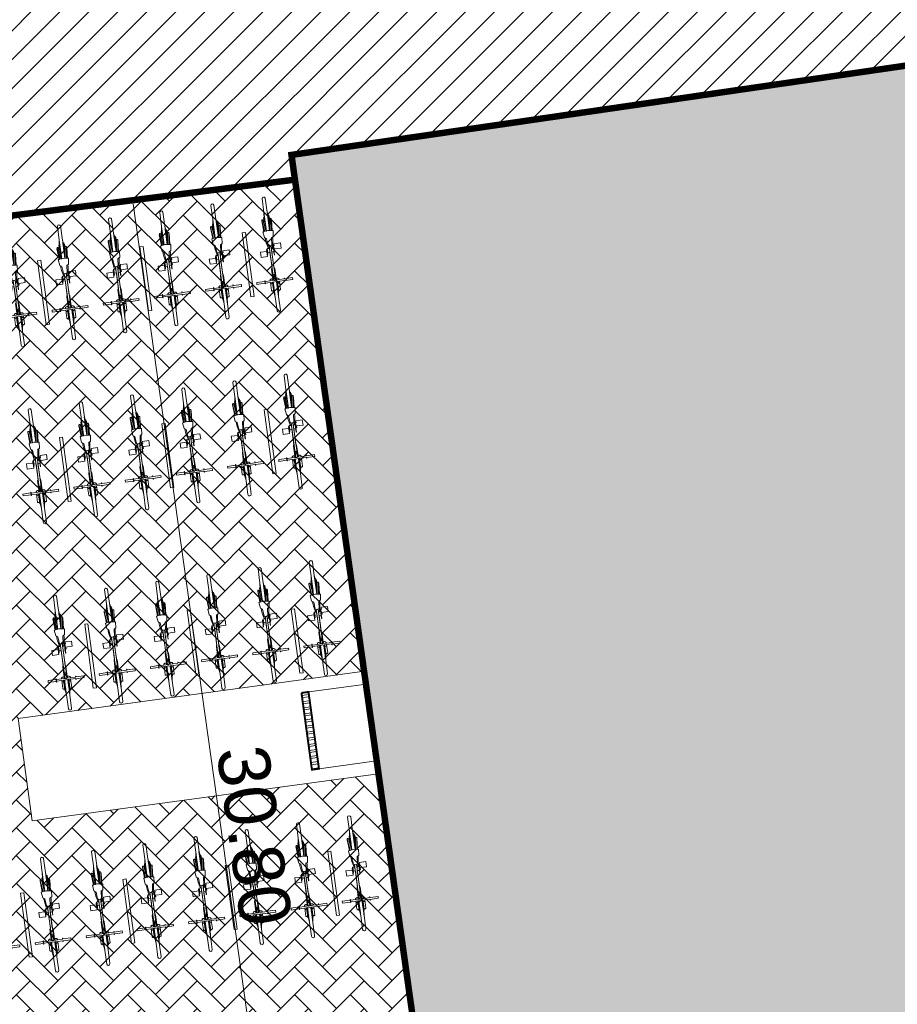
# Model space of a CAD drawing. Header units: metres. Extents: x 737835 to 905050, y 6570742 to 6590316.
# Tile 13 of 64: x 737987 to 738001, y 6590000 to 6590015. Entities that reach past the tile are written whole.
import ezdxf

# ---------------------------------------------------------------- set-up
doc = ezdxf.new("R2010")
doc.units = ezdxf.units.M
doc.header["$LTSCALE"] = 0.5
doc.linetypes.add('ACAD_ISO10W100', pattern=[18, 12, -3, 0, -3])
for name, color, linetype in [('00_jooned', 7, 'Continuous'), ('AR_hoone', 7, 'Continuous'), ('AR_hoone punktipilv', 1, 'Continuous'), ('AS_jalgrattad', 252, 'Continuous')]:
    doc.layers.add(name, color=color, linetype=linetype)
for name, color, linetype, lineweight in [('AS_hoone_projekt PK', 2, 'ACAD_ISO10W100', 15), ('AS_hoone_projekt RG', 2, 'ACAD_ISO10W100', 15), ('AS_metall-leht ääris 0cm', 164, 'Continuous', 15), ('AS_sillutiskivi PK', 253, 'Continuous', 5), ('AS_vihmaveerenn', 6, 'Continuous', 30), ('TM-vertikaal', 5, 'Continuous', 35), ('TM-vertikaal-181548', 5, 'Continuous', 35)]:
    doc.layers.add(name, color=color, linetype=linetype, lineweight=lineweight)
doc.layers.add('AS_telliskatend PK', color=7, linetype='Continuous', lineweight=5, true_color=0xe79440)
doc.styles.add('TM_TXT', font='swissl.ttf')

# ---------------------------------------------------------------- blocks, each defined once
blk = doc.blocks.new('jalgratas')
at = {"layer": 'AS_jalgrattad', "linetype": 'Continuous', "lineweight": 20, "ltscale": 100}
for p, q in [((737964.496, 6590012.261), (737964.545, 6590012.268)), ((737964.509, 6590012.258), (737964.533, 6590012.261)), ((737964.528, 6590012.119), (737964.52, 6590012.179)), ((737964.562, 6590012.043), (737964.544, 6590012.182)), ((737964.552, 6590012.183), (737964.555, 6590012.183)), ((737964.555, 6590012.183), (737964.557, 6590012.183)), ((737964.557, 6590012.183), (737964.56, 6590012.182)), ((737964.56, 6590012.182), (737964.562, 6590012.181)), ((737964.562, 6590012.181), (737964.564, 6590012.179)), ((737964.564, 6590012.179), (737964.566, 6590012.178)), ((737963.475, 6590011.992), (737963.761, 6590012.031)), ((737963.548, 6590012.017), (737963.617, 6590012.027)), ((737963.761, 6590012.037), (737963.583, 6590012.037)), ((737963.761, 6590012.057), (737963.584, 6590012.057)), ((737963.617, 6590012.027), (737963.603, 6590012.022)), ((737963.76, 6590012.086), (737963.761, 6590012.006)), ((737963.875, 6590012.061), (737963.851, 6590012.088)), ((737963.985, 6590012.066), (737963.875, 6590012.061)), ((737963.999, 6590012.038), (737963.985, 6590012.066)), ((737964.051, 6590012.062), (737963.991, 6590012.054)), ((737964.459, 6590012.115), (737963.992, 6590012.052)), ((737963.993, 6590012.007), (737963.999, 6590012.038)), ((737964.463, 6590012.085), (737963.996, 6590012.022)), ((737964.056, 6590012.028), (737963.996, 6590012.02)), ((737964.024, 6590012.092), (737964.117, 6590012.104)), ((737964.025, 6590012.089), (737964.024, 6590012.092)), ((737964.025, 6590012.089), (737964.09, 6590012.098)), ((737964.031, 6590012.069), (737964.03, 6590012.071)), ((737964.03, 6590012.071), (737964.03, 6590012.071)), ((737964.031, 6590012.068), (737964.031, 6590012.069)), ((737964.031, 6590012.069), (737964.031, 6590012.069)), ((737964.031, 6590012.067), (737964.031, 6590012.068)), ((737964.032, 6590012.065), (737964.031, 6590012.067)), ((737964.032, 6590012.064), (737964.032, 6590012.065)), ((737964.033, 6590012.062), (737964.032, 6590012.064)), ((737964.033, 6590012.06), (737964.033, 6590012.062)), ((737964.033, 6590012.06), (737964.033, 6590012.06)), ((737964.038, 6590012.025), (737964.038, 6590012.026)), ((737964.146, 6590012.118), (737964.039, 6590012.104)), ((737964.054, 6590012.062), (737964.051, 6590012.062)), ((737964.056, 6590012.062), (737964.054, 6590012.062)), ((737964.057, 6590012.062), (737964.056, 6590012.062)), ((737964.056, 6590012.028), (737964.058, 6590012.029)), ((737964.059, 6590012.061), (737964.057, 6590012.062)), ((737964.058, 6590012.029), (737964.06, 6590012.03)), ((737964.061, 6590012.03), (737964.063, 6590012.031)), ((737964.061, 6590012.03), (737964.061, 6590012.03)), ((737964.09, 6590012.098), (737964.09, 6590012.101)), ((737964.097, 6590012.112), (737964.098, 6590012.102)), ((737964.443, 6590012.102), (737964.442, 6590012.1)), ((737964.442, 6590012.1), (737964.442, 6590012.098)), ((737964.442, 6590012.098), (737964.443, 6590012.096)), ((737964.444, 6590012.106), (737964.443, 6590012.104)), ((737964.443, 6590012.104), (737964.443, 6590012.102)), ((737964.443, 6590012.096), (737964.444, 6590012.094)), ((737964.445, 6590012.107), (737964.444, 6590012.106)), ((737964.444, 6590012.094), (737964.445, 6590012.092)), ((737964.447, 6590012.109), (737964.445, 6590012.107)), ((737964.445, 6590012.092), (737964.446, 6590012.091)), ((737964.446, 6590012.091), (737964.448, 6590012.089)), ((737964.449, 6590012.11), (737964.447, 6590012.109)), ((737964.448, 6590012.089), (737964.45, 6590012.088)), ((737964.45, 6590012.111), (737964.449, 6590012.11)), ((737964.452, 6590012.111), (737964.45, 6590012.111)), ((737964.45, 6590012.088), (737964.452, 6590012.088)), ((737964.528, 6590012.121), (737964.452, 6590012.111)), ((737964.454, 6590012.111), (737964.452, 6590012.111)), ((737964.452, 6590012.088), (737964.454, 6590012.087)), ((737964.456, 6590012.111), (737964.454, 6590012.111)), ((737964.454, 6590012.087), (737964.456, 6590012.087)), ((737964.458, 6590012.11), (737964.456, 6590012.111)), ((737964.531, 6590012.098), (737964.456, 6590012.087)), ((737964.456, 6590012.087), (737964.458, 6590012.088)), ((737964.459, 6590012.114), (737964.457, 6590012.112)), ((737964.458, 6590012.112), (737964.46, 6590012.112)), ((737964.46, 6590012.109), (737964.458, 6590012.11)), ((737964.458, 6590012.088), (737964.459, 6590012.089)), ((737964.461, 6590012.117), (737964.459, 6590012.114)), ((737964.459, 6590012.089), (737964.461, 6590012.09)), ((737964.46, 6590012.112), (737964.461, 6590012.112)), ((737964.462, 6590012.108), (737964.46, 6590012.109)), ((737964.463, 6590012.12), (737964.461, 6590012.117)), ((737964.461, 6590012.112), (737964.462, 6590012.111)), ((737964.461, 6590012.09), (737964.463, 6590012.091)), ((737964.463, 6590012.089), (737964.461, 6590012.088)), ((737964.461, 6590012.088), (737964.462, 6590012.086)), ((737964.462, 6590012.111), (737964.463, 6590012.11)), ((737964.463, 6590012.107), (737964.462, 6590012.108)), ((737964.462, 6590012.086), (737964.465, 6590012.084)), ((737964.467, 6590012.122), (737964.463, 6590012.12)), ((737964.463, 6590012.11), (737964.464, 6590012.109)), ((737964.464, 6590012.105), (737964.463, 6590012.107)), ((737964.463, 6590012.091), (737964.464, 6590012.093)), ((737964.464, 6590012.089), (737964.463, 6590012.089)), ((737964.464, 6590012.109), (737964.465, 6590012.107)), ((737964.465, 6590012.103), (737964.464, 6590012.105)), ((737964.464, 6590012.093), (737964.465, 6590012.095)), ((737964.465, 6590012.09), (737964.464, 6590012.089)), ((737964.465, 6590012.107), (737964.466, 6590012.105)), ((737964.465, 6590012.101), (737964.465, 6590012.103)), ((737964.466, 6590012.099), (737964.465, 6590012.101)), ((737964.465, 6590012.097), (737964.466, 6590012.099)), ((737964.465, 6590012.095), (737964.465, 6590012.097)), ((737964.466, 6590012.092), (737964.465, 6590012.09)), ((737964.465, 6590012.084), (737964.469, 6590012.082)), ((737964.466, 6590012.105), (737964.467, 6590012.103)), ((737964.467, 6590012.095), (737964.466, 6590012.093)), ((737964.466, 6590012.093), (737964.466, 6590012.092)), ((737964.47, 6590012.123), (737964.467, 6590012.122)), ((737964.467, 6590012.103), (737964.467, 6590012.101)), ((737964.467, 6590012.101), (737964.467, 6590012.099)), ((737964.467, 6590012.099), (737964.467, 6590012.097)), ((737964.467, 6590012.097), (737964.467, 6590012.095)), ((737964.469, 6590012.082), (737964.472, 6590012.081)), ((737964.474, 6590012.124), (737964.47, 6590012.123)), ((737964.472, 6590012.081), (737964.476, 6590012.08)), ((737964.474, 6590012.124), (737964.474, 6590012.124)), ((737964.478, 6590012.124), (737964.474, 6590012.124)), ((737964.477, 6590012.124), (737964.474, 6590012.124)), ((737964.476, 6590012.08), (737964.479, 6590012.081)), ((737964.481, 6590012.124), (737964.477, 6590012.124)), ((737964.478, 6590012.109), (737964.477, 6590012.107)), ((737964.477, 6590012.107), (737964.477, 6590012.105)), ((737964.477, 6590012.105), (737964.477, 6590012.103)), ((737964.477, 6590012.103), (737964.478, 6590012.1)), ((737964.482, 6590012.124), (737964.478, 6590012.124)), ((737964.479, 6590012.112), (737964.478, 6590012.11)), ((737964.478, 6590012.11), (737964.478, 6590012.109)), ((737964.478, 6590012.1), (737964.478, 6590012.099)), ((737964.478, 6590012.099), (737964.479, 6590012.097)), ((737964.48, 6590012.114), (737964.479, 6590012.113)), ((737964.479, 6590012.113), (737964.479, 6590012.112)), ((737964.479, 6590012.097), (737964.48, 6590012.095)), ((737964.48, 6590012.081), (737964.479, 6590012.081)), ((737964.479, 6590012.081), (737964.483, 6590012.081)), ((737964.481, 6590012.115), (737964.48, 6590012.114)), ((737964.48, 6590012.095), (737964.481, 6590012.094)), ((737964.48, 6590012.081), (737964.484, 6590012.082)), ((737964.485, 6590012.123), (737964.481, 6590012.124)), ((737964.483, 6590012.115), (737964.481, 6590012.115)), ((737964.481, 6590012.094), (737964.482, 6590012.093)), ((737964.485, 6590012.123), (737964.482, 6590012.124)), ((737964.482, 6590012.093), (737964.483, 6590012.092)), ((737964.483, 6590012.092), (737964.485, 6590012.092)), ((737964.483, 6590012.081), (737964.487, 6590012.083)), ((737964.484, 6590012.082), (737964.487, 6590012.083)), ((737964.489, 6590012.121), (737964.485, 6590012.123)), ((737964.488, 6590012.121), (737964.485, 6590012.123)), ((737964.485, 6590012.092), (737964.486, 6590012.092)), ((737964.506, 6590012.125), (737964.487, 6590012.122)), ((737964.487, 6590012.083), (737964.49, 6590012.085)), ((737964.487, 6590012.083), (737964.49, 6590012.085)), ((737964.491, 6590012.119), (737964.488, 6590012.121)), ((737964.492, 6590012.119), (737964.489, 6590012.121)), ((737964.49, 6590012.085), (737964.493, 6590012.088)), ((737964.49, 6590012.085), (737964.492, 6590012.088)), ((737964.493, 6590012.117), (737964.491, 6590012.119)), ((737964.493, 6590012.117), (737964.492, 6590012.119)), ((737964.492, 6590012.088), (737964.495, 6590012.091)), ((737964.511, 6590012.089), (737964.492, 6590012.086)), ((737964.493, 6590012.088), (737964.495, 6590012.091)), ((737964.495, 6590012.124), (737964.494, 6590012.123)), ((737964.498, 6590012.126), (737964.495, 6590012.124)), ((737964.495, 6590012.091), (737964.496, 6590012.093)), ((737964.495, 6590012.091), (737964.496, 6590012.093)), ((737964.498, 6590012.136), (737964.525, 6590012.139)), ((737964.499, 6590012.127), (737964.498, 6590012.136)), ((737964.502, 6590012.128), (737964.498, 6590012.126)), ((737964.499, 6590012.087), (737964.5, 6590012.086)), ((737964.5, 6590012.086), (737964.504, 6590012.085)), ((737964.505, 6590012.128), (737964.502, 6590012.128)), ((737964.504, 6590012.085), (737964.507, 6590012.085)), ((737964.509, 6590012.129), (737964.505, 6590012.128)), ((737964.506, 6590012.129), (737964.505, 6590012.128)), ((737964.506, 6590012.076), (737964.505, 6590012.085)), ((737964.51, 6590012.129), (737964.506, 6590012.129)), ((737964.509, 6590012.125), (737964.506, 6590012.125)), ((737964.506, 6590012.076), (737964.533, 6590012.08)), ((737964.507, 6590012.085), (737964.511, 6590012.085)), ((737964.513, 6590012.128), (737964.509, 6590012.129)), ((737964.512, 6590012.124), (737964.509, 6590012.125)), ((737964.513, 6590012.128), (737964.51, 6590012.129)), ((737964.511, 6590012.089), (737964.513, 6590012.09)), ((737964.511, 6590012.085), (737964.515, 6590012.086)), ((737964.512, 6590012.085), (737964.511, 6590012.085)), ((737964.515, 6590012.123), (737964.512, 6590012.124)), ((737964.512, 6590012.085), (737964.515, 6590012.086)), ((737964.517, 6590012.127), (737964.513, 6590012.128)), ((737964.516, 6590012.127), (737964.513, 6590012.128)), ((737964.513, 6590012.09), (737964.516, 6590012.091)), ((737964.517, 6590012.122), (737964.515, 6590012.123)), ((737964.515, 6590012.086), (737964.519, 6590012.087)), ((737964.515, 6590012.086), (737964.518, 6590012.087)), ((737964.519, 6590012.125), (737964.516, 6590012.127)), ((737964.516, 6590012.091), (737964.519, 6590012.092)), ((737964.52, 6590012.125), (737964.517, 6590012.127)), ((737964.519, 6590012.12), (737964.517, 6590012.122)), ((737964.518, 6590012.087), (737964.521, 6590012.089)), ((737964.522, 6590012.123), (737964.519, 6590012.125)), ((737964.519, 6590012.092), (737964.521, 6590012.095)), ((737964.519, 6590012.087), (737964.522, 6590012.089)), ((737964.523, 6590012.123), (737964.52, 6590012.125)), ((737964.521, 6590012.095), (737964.522, 6590012.097)), ((737964.521, 6590012.089), (737964.524, 6590012.092)), ((737964.524, 6590012.121), (737964.522, 6590012.123)), ((737964.522, 6590012.089), (737964.525, 6590012.092)), ((737964.525, 6590012.121), (737964.523, 6590012.123)), ((737964.524, 6590012.092), (737964.526, 6590012.095)), ((737964.525, 6590012.092), (737964.527, 6590012.095)), ((737964.526, 6590012.095), (737964.527, 6590012.097)), ((737964.527, 6590012.095), (737964.528, 6590012.097)), ((737964.529, 6590012.117), (737964.528, 6590012.119)), ((737964.529, 6590012.116), (737964.529, 6590012.117)), ((737964.531, 6590012.114), (737964.529, 6590012.116)), ((737964.53, 6590012.1), (737964.531, 6590012.102)), ((737964.539, 6590012.04), (737964.53, 6590012.1)), ((737964.532, 6590012.112), (737964.531, 6590012.114)), ((737964.531, 6590012.104), (737964.532, 6590012.106)), ((737964.531, 6590012.102), (737964.531, 6590012.104)), ((737964.534, 6590012.11), (737964.532, 6590012.112)), ((737964.532, 6590012.106), (737964.533, 6590012.108)), ((737964.533, 6590012.108), (737964.534, 6590012.11)), ((737964.548, 6590012.152), (737964.704, 6590012.174)), ((737964.55, 6590012.138), (737964.782, 6590012.169)), ((737964.559, 6590012.154), (737964.556, 6590012.154)), ((737964.556, 6590012.088), (737964.789, 6590012.119)), ((737964.558, 6590012.073), (737964.715, 6590012.094)), ((737964.561, 6590012.155), (737964.559, 6590012.154)), ((737964.563, 6590012.156), (737964.561, 6590012.155)), ((737964.617, 6590012.153), (737964.561, 6590012.139)), ((737964.565, 6590012.158), (737964.563, 6590012.156)), ((737964.566, 6590012.16), (737964.565, 6590012.158)), ((737964.566, 6590012.178), (737964.567, 6590012.175)), ((737964.568, 6590012.163), (737964.566, 6590012.16)), ((737964.645, 6590012.161), (737964.566, 6590012.14)), ((737964.567, 6590012.175), (737964.568, 6590012.173)), ((737964.567, 6590012.074), (737964.569, 6590012.074)), ((737964.568, 6590012.173), (737964.568, 6590012.17)), ((737964.568, 6590012.17), (737964.569, 6590012.168)), ((737964.569, 6590012.168), (737964.568, 6590012.165)), ((737964.568, 6590012.165), (737964.568, 6590012.163)), ((737964.656, 6590012.091), (737964.568, 6590012.09)), ((737964.569, 6590012.074), (737964.572, 6590012.074)), ((737964.66, 6590012.092), (737964.572, 6590012.09)), ((737964.572, 6590012.074), (737964.574, 6590012.073)), ((737964.574, 6590012.073), (737964.577, 6590012.072)), ((737964.577, 6590012.072), (737964.579, 6590012.07)), ((737964.579, 6590012.07), (737964.58, 6590012.069)), ((737964.58, 6590012.069), (737964.582, 6590012.066)), ((737964.582, 6590012.054), (737964.581, 6590012.051)), ((737964.582, 6590012.066), (737964.583, 6590012.064)), ((737964.583, 6590012.056), (737964.582, 6590012.054)), ((737964.583, 6590012.064), (737964.583, 6590012.061)), ((737964.583, 6590012.061), (737964.583, 6590012.059)), ((737964.583, 6590012.059), (737964.583, 6590012.056)), ((737964.645, 6590012.161), (737964.584, 6590012.142)), ((737964.666, 6590012.093), (737964.589, 6590012.092)), ((737964.625, 6590012.151), (737964.604, 6590012.145)), ((737964.614, 6590012.147), (737964.611, 6590012.146)), ((737964.649, 6590012.161), (737964.613, 6590012.146)), ((737964.626, 6590012.096), (737964.613, 6590012.096)), ((737964.624, 6590012.096), (737964.616, 6590012.096)), ((737964.674, 6590012.094), (737964.616, 6590012.096)), ((737964.651, 6590012.158), (737964.625, 6590012.148)), ((737964.65, 6590012.154), (737964.634, 6590012.149)), ((737964.67, 6590012.097), (737964.634, 6590012.099)), ((737964.635, 6590012.164), (737964.65, 6590012.163)), ((737964.643, 6590012.098), (737964.638, 6590012.099)), ((737964.654, 6590012.091), (737964.639, 6590012.091)), ((737964.651, 6590012.157), (737964.64, 6590012.154)), ((737964.645, 6590012.161), (737964.648, 6590012.161)), ((737964.66, 6590012.09), (737964.646, 6590012.085)), ((737964.655, 6590012.162), (737964.648, 6590012.151)), ((737964.648, 6590012.161), (737964.648, 6590012.161)), ((737964.648, 6590012.161), (737964.648, 6590012.161)), ((737964.651, 6590012.158), (737964.648, 6590012.157)), ((737964.649, 6590012.161), (737964.652, 6590012.161)), ((737964.65, 6590012.163), (737964.69, 6590012.169)), ((737964.65, 6590012.163), (737964.651, 6590012.161)), ((737964.651, 6590012.158), (737964.652, 6590012.161)), ((737964.651, 6590012.159), (737964.651, 6590012.156)), ((737964.682, 6590012.095), (737964.651, 6590012.101)), ((737964.657, 6590012.159), (737964.652, 6590012.151)), ((737964.654, 6590012.091), (737964.658, 6590012.092)), ((737964.654, 6590012.091), (737964.654, 6590012.091)), ((737964.655, 6590012.162), (737964.658, 6590012.162)), ((737964.656, 6590012.091), (737964.656, 6590012.092)), ((737964.656, 6590012.091), (737964.656, 6590012.091)), ((737964.657, 6590012.159), (737964.658, 6590012.162)), ((737964.657, 6590012.092), (737964.657, 6590012.091)), ((737964.659, 6590012.092), (737964.658, 6590012.092)), ((737964.658, 6590012.092), (737964.658, 6590012.092)), ((737964.659, 6590012.099), (737964.659, 6590012.098)), ((737964.659, 6590012.092), (737964.66, 6590012.092)), ((737964.659, 6590012.092), (737964.659, 6590012.092)), ((737964.66, 6590012.09), (737964.7, 6590012.095)), ((737964.66, 6590012.092), (737964.66, 6590012.09)), ((737964.66, 6590012.092), (737964.661, 6590012.092)), ((737964.661, 6590012.092), (737964.661, 6590012.093)), ((737964.662, 6590012.163), (737964.666, 6590012.163)), ((737964.662, 6590012.163), (737964.664, 6590012.16)), ((737964.684, 6590012.098), (737964.662, 6590012.102)), ((737964.664, 6590012.16), (737964.681, 6590012.155)), ((737964.666, 6590012.163), (737964.69, 6590012.156)), ((737964.666, 6590012.093), (737964.668, 6590012.093)), ((737964.668, 6590012.093), (737964.668, 6590012.094)), ((737964.671, 6590012.164), (737964.674, 6590012.164)), ((737964.671, 6590012.164), (737964.673, 6590012.161)), ((737964.674, 6590012.17), (737964.672, 6590012.169)), ((737964.673, 6590012.161), (737964.709, 6590012.159)), ((737964.674, 6590012.164), (737964.726, 6590012.161)), ((737964.674, 6590012.094), (737964.677, 6590012.094)), ((737964.677, 6590012.094), (737964.676, 6590012.096)), ((737964.68, 6590012.165), (737964.682, 6590012.166)), ((737964.68, 6590012.165), (737964.68, 6590012.164)), ((737964.682, 6590012.166), (737964.756, 6590012.165)), ((737964.682, 6590012.095), (737964.686, 6590012.095)), ((737964.683, 6590012.09), (737964.685, 6590012.09)), ((737964.686, 6590012.095), (737964.684, 6590012.098)), ((737964.688, 6590012.166), (737964.775, 6590012.168)), ((737964.688, 6590012.166), (737964.688, 6590012.166)), ((737964.688, 6590012.166), (737964.688, 6590012.166)), ((737964.69, 6590012.096), (737964.689, 6590012.106)), ((737964.704, 6590012.174), (737964.69, 6590012.169)), ((737964.69, 6590012.169), (737964.69, 6590012.166)), ((737964.69, 6590012.167), (737964.692, 6590012.167)), ((737964.69, 6590012.096), (737964.694, 6590012.097)), ((737964.691, 6590012.16), (737964.692, 6590012.157)), ((737964.692, 6590012.167), (737964.692, 6590012.166)), ((737964.692, 6590012.167), (737964.693, 6590012.167)), ((737964.692, 6590012.16), (737964.695, 6590012.157)), ((737964.693, 6590012.167), (737964.782, 6590012.169)), ((737964.693, 6590012.167), (737964.693, 6590012.167)), ((737964.693, 6590012.167), (737964.696, 6590012.167)), ((737964.693, 6590012.167), (737964.693, 6590012.166)), ((737964.693, 6590012.166), (737964.693, 6590012.167)), ((737964.694, 6590012.097), (737964.693, 6590012.106)), ((737964.695, 6590012.167), (737964.694, 6590012.167)), ((737964.696, 6590012.167), (737964.725, 6590012.168)), ((737964.696, 6590012.167), (737964.696, 6590012.167)), ((737964.698, 6590012.1), (737964.697, 6590012.097)), ((737964.697, 6590012.097), (737964.7, 6590012.097)), ((737964.698, 6590012.1), (737964.719, 6590012.11)), ((737964.698, 6590012.107), (737964.699, 6590012.101)), ((737964.699, 6590012.103), (737964.714, 6590012.108)), ((737964.699, 6590012.105), (737964.706, 6590012.108)), ((737964.699, 6590012.101), (737964.702, 6590012.102)), ((737964.7, 6590012.097), (737964.729, 6590012.111)), ((737964.7, 6590012.097), (737964.7, 6590012.095)), ((737964.7, 6590012.095), (737964.715, 6590012.094)), ((737964.701, 6590012.098), (737964.702, 6590012.098)), ((737964.702, 6590012.098), (737964.706, 6590012.098)), ((737964.702, 6590012.098), (737964.702, 6590012.098)), ((737964.704, 6590012.098), (737964.76, 6590012.116)), ((737964.706, 6590012.098), (737964.781, 6590012.118)), ((737964.71, 6590012.162), (737964.733, 6590012.162)), ((737964.716, 6590012.105), (737964.741, 6590012.113)), ((737964.72, 6590012.102), (737964.789, 6590012.119)), ((737964.72, 6590012.107), (737964.733, 6590012.11)), ((737964.729, 6590012.162), (737964.731, 6590012.162)), ((737964.731, 6590012.11), (737964.741, 6590012.113)), ((737963.55, 6590012.011), (737963.475, 6590011.992)), ((737963.481, 6590011.943), (737963.768, 6590011.981)), ((737963.571, 6590011.945), (737963.481, 6590011.943)), ((737963.557, 6590012.013), (737963.486, 6590011.994)), ((737963.576, 6590011.945), (737963.492, 6590011.944)), ((737963.511, 6590011.997), (737963.509, 6590011.997)), ((737963.559, 6590012.014), (737963.51, 6590011.997)), ((737963.567, 6590011.944), (737963.512, 6590011.943)), ((737963.583, 6590011.946), (737963.514, 6590011.947)), ((737963.555, 6590012.009), (737963.527, 6590011.999)), ((737963.547, 6590012.004), (737963.534, 6590012)), ((737963.653, 6590011.951), (737963.534, 6590011.935)), ((737963.653, 6590011.948), (737963.534, 6590011.932)), ((737963.534, 6590011.935), (737963.534, 6590011.932)), ((737963.565, 6590011.95), (737963.535, 6590011.95)), ((737963.546, 6590011.95), (737963.539, 6590011.95)), ((737963.564, 6590012.014), (737963.542, 6590012.001)), ((737963.591, 6590011.947), (737963.546, 6590011.951)), ((737963.553, 6590012.008), (737963.547, 6590012.006)), ((737963.548, 6590012.017), (737963.563, 6590012.016)), ((737963.566, 6590012.012), (737963.551, 6590012.002)), ((737963.634, 6590011.942), (737963.554, 6590011.931)), ((737963.564, 6590012.009), (737963.556, 6590012.005)), ((737963.562, 6590012.014), (737963.557, 6590012.013)), ((737963.573, 6590011.943), (737963.559, 6590011.938)), ((737963.564, 6590012.009), (737963.56, 6590012.008)), ((737963.592, 6590011.951), (737963.56, 6590011.953)), ((737963.565, 6590012.005), (737963.561, 6590012.004)), ((737963.562, 6590012.013), (737963.562, 6590012.014)), ((737963.563, 6590012.014), (737963.562, 6590012.014)), ((737963.563, 6590012.016), (737963.603, 6590012.022)), ((737963.563, 6590012.016), (737963.563, 6590012.014)), ((737963.563, 6590012.014), (737963.563, 6590012.014)), ((737963.563, 6590012.014), (737963.563, 6590012.014)), ((737963.563, 6590012.014), (737963.563, 6590012.014)), ((737963.567, 6590012.015), (737963.564, 6590012.014)), ((737963.564, 6590012.01), (737963.565, 6590012.004)), ((737963.567, 6590011.953), (737963.565, 6590011.954)), ((737963.567, 6590011.944), (737963.565, 6590011.944)), ((737963.566, 6590012.012), (737963.567, 6590012.015)), ((737963.567, 6590011.944), (737963.568, 6590011.945)), ((737963.567, 6590011.944), (737963.569, 6590011.944)), ((737963.567, 6590011.944), (737963.567, 6590011.944)), ((737963.569, 6590011.945), (737963.569, 6590011.944)), ((737963.569, 6590011.945), (737963.569, 6590011.944)), ((737963.57, 6590011.944), (737963.569, 6590011.944)), ((737963.57, 6590011.944), (737963.573, 6590011.945)), ((737963.57, 6590011.944), (737963.57, 6590011.945)), ((737963.574, 6590012.016), (737963.571, 6590012.015)), ((737963.571, 6590012.015), (737963.573, 6590012.013)), ((737963.571, 6590011.955), (737963.572, 6590011.952)), ((737963.571, 6590011.945), (737963.571, 6590011.945)), ((737963.572, 6590011.945), (737963.573, 6590011.945)), ((737963.573, 6590012.013), (737963.579, 6590012.006)), ((737963.573, 6590011.943), (737963.613, 6590011.948)), ((737963.573, 6590011.945), (737963.573, 6590011.943)), ((737963.574, 6590012.016), (737963.583, 6590012.007)), ((737963.576, 6590011.945), (737963.577, 6590011.945)), ((737963.577, 6590011.945), (737963.577, 6590011.946)), ((737963.583, 6590012.017), (737963.579, 6590012.016)), ((737963.579, 6590012.016), (737963.581, 6590012.014)), ((737963.581, 6590012.014), (737963.608, 6590012.01)), ((737963.583, 6590012.017), (737963.621, 6590012.012)), ((737963.599, 6590011.948), (737963.583, 6590011.956)), ((737963.583, 6590011.946), (737963.585, 6590011.947)), ((737963.585, 6590011.947), (737963.584, 6590011.948)), ((737963.588, 6590012.018), (737963.589, 6590012.016)), ((737963.591, 6590012.018), (737963.588, 6590012.018)), ((737963.601, 6590011.952), (737963.589, 6590011.957)), ((737963.591, 6590012.018), (737963.655, 6590012.016)), ((737963.591, 6590011.947), (737963.594, 6590011.948)), ((737963.594, 6590011.948), (737963.592, 6590011.951)), ((737963.598, 6590012.019), (737963.597, 6590012.019)), ((737963.597, 6590012.019), (737963.597, 6590012.018)), ((737963.769, 6590011.976), (737963.597, 6590011.928)), ((737963.598, 6590012.019), (737963.68, 6590012.02)), ((737963.599, 6590011.948), (737963.603, 6590011.949)), ((737963.601, 6590012.015), (737963.635, 6590012.014)), ((737963.603, 6590011.949), (737963.601, 6590011.952)), ((737963.603, 6590012.022), (737963.603, 6590012.019)), ((737963.604, 6590012.02), (737963.603, 6590012.02)), ((737963.603, 6590012.02), (737963.603, 6590012.019)), ((737963.603, 6590012.019), (737963.603, 6590012.019)), ((737963.604, 6590012.02), (737963.693, 6590012.022)), ((737963.609, 6590012.02), (737963.604, 6590012.02)), ((737963.604, 6590012.02), (737963.604, 6590012.02)), ((737963.604, 6590012.014), (737963.604, 6590012.014)), ((737963.604, 6590012.011), (737963.604, 6590012.01)), ((737963.774, 6590011.956), (737963.604, 6590011.909)), ((737963.607, 6590012.02), (737963.607, 6590012.02)), ((737963.608, 6590011.953), (737963.607, 6590011.949)), ((737963.607, 6590011.949), (737963.61, 6590011.95)), ((737963.608, 6590012.02), (737963.694, 6590012.022)), ((737963.608, 6590012.02), (737963.608, 6590012.02)), ((737963.608, 6590012.014), (737963.613, 6590012.013)), ((737963.608, 6590011.953), (737963.618, 6590011.961)), ((737963.609, 6590012.02), (737963.609, 6590012.02)), ((737963.609, 6590012.02), (737963.616, 6590012.02)), ((737963.61, 6590011.95), (737963.624, 6590011.962)), ((737963.611, 6590011.96), (737963.612, 6590011.956)), ((737963.611, 6590011.958), (737963.616, 6590011.959)), ((737963.612, 6590011.952), (737963.613, 6590011.948)), ((737963.612, 6590011.951), (737963.613, 6590011.951)), ((737963.613, 6590011.953), (737963.613, 6590011.95)), ((737963.613, 6590011.95), (737963.616, 6590011.951)), ((737963.613, 6590011.948), (737963.628, 6590011.947)), ((737963.615, 6590011.954), (737963.644, 6590011.965)), ((737963.616, 6590011.951), (737963.658, 6590011.967)), ((737963.616, 6590011.955), (737963.62, 6590011.956)), ((737963.616, 6590011.951), (737963.618, 6590011.951)), ((737963.616, 6590011.951), (737963.616, 6590011.951)), ((737963.618, 6590011.951), (737963.684, 6590011.97)), ((737963.618, 6590011.957), (737963.637, 6590011.962)), ((737963.619, 6590011.957), (737963.637, 6590011.964)), ((737963.62, 6590011.952), (737963.699, 6590011.972)), ((737963.622, 6590012.014), (737963.627, 6590012.013)), ((737963.634, 6590011.942), (737963.634, 6590011.939)), ((737963.65, 6590011.963), (737963.663, 6590011.967)), ((737963.651, 6590011.964), (737963.653, 6590011.964)), ((737963.653, 6590011.951), (737963.653, 6590011.948)), ((737963.672, 6590011.965), (737963.701, 6590011.972)), ((737963.761, 6590012.006), (737963.782, 6590011.928)), ((737963.87, 6590011.95), (737963.885, 6590011.982)), ((737963.885, 6590011.982), (737963.993, 6590012.007)), ((737963.988, 6590011.989), (737964.152, 6590012.011)), ((737963.988, 6590011.986), (737964.152, 6590012.008)), ((737963.988, 6590011.986), (737963.988, 6590011.989)), ((737964.087, 6590011.994), (737964.011, 6590011.984)), ((737964.038, 6590012.024), (737964.038, 6590012.025)), ((737964.038, 6590012.022), (737964.038, 6590012.024)), ((737964.038, 6590012.02), (737964.038, 6590012.022)), ((737964.038, 6590012.018), (737964.038, 6590012.02)), ((737964.038, 6590012.017), (737964.038, 6590012.018)), ((737964.038, 6590012.016), (737964.038, 6590012.017)), ((737964.038, 6590012.015), (737964.038, 6590012.016)), ((737964.038, 6590012.014), (737964.038, 6590012.015)), ((737964.068, 6590011.992), (737964.07, 6590011.982)), ((737964.152, 6590012.008), (737964.152, 6590012.011))]:
    blk.add_line(p, q, dxfattribs=at)
at = {"layer": 'AS_jalgrattad', "linetype": 'Continuous', "lineweight": 20, "ltscale": 100, "flags": 128}
blk.add_lwpolyline([(737964.78, 6590012.169), (737964.696, 6590012.167), (737964.69, 6590012.166), (737964.69, 6590012.169), (737964.704, 6590012.174), (737964.673, 6590012.169), (737964.676, 6590012.171), (737964.677, 6590012.172), (737964.679, 6590012.174), (737964.68, 6590012.176), (737964.681, 6590012.178), (737964.681, 6590012.18), (737964.681, 6590012.183), (737964.681, 6590012.186), (737964.681, 6590012.188), (737964.679, 6590012.193), (737964.677, 6590012.195), (737964.676, 6590012.196), (737964.673, 6590012.198), (737964.67, 6590012.199), (737964.668, 6590012.199), (737964.544, 6590012.182), (737964.533, 6590012.261), (737964.546, 6590012.263), (737964.545, 6590012.268), (737964.535, 6590012.267), (737964.518, 6590012.391), (737964.489, 6590012.387), (737964.505, 6590012.263), (737964.496, 6590012.261), (737964.496, 6590012.256), (737964.509, 6590012.258), (737964.52, 6590012.179), (737964.514, 6590012.178), (737964.509, 6590012.177), (737964.504, 6590012.173), (737964.501, 6590012.169), (737964.499, 6590012.164), (737964.497, 6590012.159), (737964.497, 6590012.151), (737964.497, 6590012.141), (737964.498, 6590012.131), (737964.349, 6590012.11), (737964.345, 6590012.109, 0.188008), (737964.331, 6590012.098), (737964.091, 6590012.065), (737964.087, 6590012.097), (737964.09, 6590012.098), (737964.09, 6590012.101), (737964.117, 6590012.104), (737964.116, 6590012.114), (737964.146, 6590012.118), (737964.133, 6590012.217), (737964.053, 6590012.207), (737964.067, 6590012.108), (737964.039, 6590012.104), (737964.041, 6590012.094), (737964.024, 6590012.092), (737964.025, 6590012.089), (737964.027, 6590012.089), (737964.03, 6590012.071), (737964.004, 6590012.074), (737963.934, 6590012.08), (737963.891, 6590012.079), (737963.86, 6590012.077), (737963.851, 6590012.088), (737963.76, 6590012.086), (737963.76, 6590012.071), (737963.591, 6590012.06), (737963.591, 6590012.057), (737963.583, 6590012.057), (737963.58, 6590012.056), (737963.577, 6590012.054), (737963.576, 6590012.051), (737963.575, 6590012.048), (737963.575, 6590012.045), (737963.576, 6590012.042), (737963.579, 6590012.039), (737963.581, 6590012.037), (737963.583, 6590012.037), (737963.761, 6590012.037), (737963.761, 6590012.031), (737963.693, 6590012.022), (737963.609, 6590012.02), (737963.603, 6590012.02), (737963.603, 6590012.019), (737963.603, 6590012.019), (737963.603, 6590012.022), (737963.617, 6590012.027), (737963.548, 6590012.017), (737963.563, 6590012.016), (737963.563, 6590012.014), (737963.563, 6590012.014), (737963.563, 6590012.014), (737963.557, 6590012.013), (737963.475, 6590011.992), (737963.258, 6590011.962, 0.8358), (737963.265, 6590011.914), (737963.484, 6590011.943), (737963.567, 6590011.944), (737963.573, 6590011.945), (737963.572, 6590011.945), (737963.573, 6590011.945), (737963.573, 6590011.943), (737963.559, 6590011.938), (737963.534, 6590011.935), (737963.534, 6590011.932), (737963.554, 6590011.934), (737963.555, 6590011.928), (737963.634, 6590011.939), (737963.634, 6590011.938), (737963.597, 6590011.928), (737963.596, 6590011.927), (737963.594, 6590011.926), (737963.593, 6590011.925), (737963.593, 6590011.923), (737963.592, 6590011.922), (737963.592, 6590011.92), (737963.592, 6590011.918), (737963.593, 6590011.917), (737963.593, 6590011.915), (737963.594, 6590011.913), (737963.594, 6590011.913), (737963.596, 6590011.911), (737963.597, 6590011.91), (737963.599, 6590011.909), (737963.601, 6590011.909), (737963.603, 6590011.909), (737963.611, 6590011.911), (737963.612, 6590011.908), (737963.778, 6590011.943), (737963.782, 6590011.928), (737963.87, 6590011.95), (737963.876, 6590011.963), (737963.906, 6590011.969), (737963.947, 6590011.98), (737964.013, 6590012.004), (737964.038, 6590012.014), (737964.04, 6590011.996), (737963.988, 6590011.989), (737963.988, 6590011.986), (737964.01, 6590011.989), (737964.012, 6590011.974), (737963.982, 6590011.97), (737963.995, 6590011.871), (737964.074, 6590011.882), (737964.061, 6590011.981), (737964.088, 6590011.984), (737964.086, 6590011.999), (737964.152, 6590012.008), (737964.152, 6590012.011), (737964.1, 6590012.004), (737964.095, 6590012.036), (737964.335, 6590012.068, 0.222487), (737964.354, 6590012.061), (737964.505, 6590012.081), (737964.507, 6590012.071), (737964.509, 6590012.061), (737964.513, 6590012.052), (737964.516, 6590012.047), (737964.52, 6590012.043), (737964.526, 6590012.04), (737964.532, 6590012.039), (737964.539, 6590012.04), (737964.549, 6590011.961), (737964.536, 6590011.959), (737964.537, 6590011.954), (737964.547, 6590011.956), (737964.564, 6590011.832), (737964.593, 6590011.836), (737964.577, 6590011.96), (737964.587, 6590011.961), (737964.586, 6590011.966), (737964.573, 6590011.964), (737964.562, 6590012.043), (737964.687, 6590012.06), (737964.691, 6590012.062), (737964.695, 6590012.067), (737964.696, 6590012.071), (737964.696, 6590012.077), (737964.694, 6590012.082), (737964.692, 6590012.086), (737964.69, 6590012.087), (737964.687, 6590012.089), (737964.685, 6590012.09), (737964.715, 6590012.094), (737964.7, 6590012.095), (737964.7, 6590012.097), (737964.706, 6590012.098), (737964.789, 6590012.119), (737965, 6590012.148, 0.995646), (737964.994, 6590012.198)], format="xyb", close=True, dxfattribs=at)
for points in [[(737964.55, 6590012.138), (737964.548, 6590012.152), (737964.635, 6590012.164), (737964.65, 6590012.163), (737964.651, 6590012.161), (737964.645, 6590012.161), (737964.561, 6590012.139)], [(737964.558, 6590012.073), (737964.556, 6590012.088), (737964.57, 6590012.09), (737964.654, 6590012.091), (737964.66, 6590012.092), (737964.66, 6590012.09), (737964.646, 6590012.085)]]:
    blk.add_lwpolyline(points, close=True, dxfattribs=at)
blk = doc.blocks.new('A$C3fe625b8')
at = {"layer": '00_jooned', "color": 1, "linetype": 'Continuous', "lineweight": 13}
blk.add_lwpolyline([(72.914, -22.203), (75.037, -37.73), (74.831, -37.759), (75.395, -41.775), (57.956, -44.222), (56.57, -34.451), (41.221, -36.681), (41.234, -36.771), (41.691, -40.061), (42.275, -44.234), (43.871, -55.534), (44.572, -60.501), (55.849, -58.905), (66.426, -57.454), (84.793, -54.856), (84.808, -54.947), (95.291, -53.541), (94.813, -50.165), (94.764, -50.172), (94.377, -47.436), (94.426, -47.429), (93.938, -43.976), (93.439, -44.046), (90.473, -22.879)], dxfattribs=at)

msp = doc.modelspace()

# ---------------------------------------------------------------- hatches: boundary and pattern name
at = {"layer": 'AS_hoone_projekt PK', "lineweight": 15, "true_color": 0xa0c6cf}
h = msp.add_hatch(color=9, dxfattribs=at)
h.dxf.hatch_style = 1
h.paths.add_polyline_path([(737991.221, 6590013.319), (738001.742, 6590014.848), (738006.57, 6590015.549), (738007.956, 6590005.778), (738010.079, 6590006.073), (738025.395, 6590008.225), (738024.831, 6590012.241), (738025.037, 6590012.27), (738022.914, 6590027.797), (738022.183, 6590027.696), (738021.623, 6590031.756), (738021.828, 6590031.811), (738020.918, 6590038.358), (738031.565, 6590039.899), (738032.148, 6590035.592), (738039.648, 6590036.766), (738040.971, 6590027.19), (738040.473, 6590027.121), (738041.64, 6590018.796), (738042.094, 6590018.864), (738042.25, 6590017.831), (738041.784, 6590017.761), (738042.136, 6590015.251), (738042.631, 6590015.32), (738042.777, 6590014.274), (738042.283, 6590014.205), (738043.439, 6590005.954), (738043.938, 6590006.024), (738045.291, 6589996.459), (738034.732, 6589994.893), (738034.697, 6589995.13), (738016.426, 6589992.546), (738016.452, 6589992.358), (738005.881, 6589990.874), (738005.85, 6589991.095), (737994.572, 6589989.499)])
at = {"layer": 'AS_hoone_projekt RG', "lineweight": 15}
h = msp.add_hatch(dxfattribs=at)
h.set_pattern_fill('ANSI31', color=252, scale=0.1)
h.set_pattern_definition([(45, (0, 0), (-0.224506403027, 0.224506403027), [])])
h.paths.add_polyline_path([(737983.264, 6590027.214), (737983.224, 6590027.664), (737990.057, 6590028.652), (737987.607, 6590046.552), (737987.31, 6590046.51), (737987.235, 6590047.037), (738000.402, 6590048.859), (738000.478, 6590048.342), (738000.181, 6590048.298), (738003.551, 6590024.434), (738003.811, 6590024.469), (738003.893, 6590023.875), (738000.577, 6590023.414), (738001.009, 6590020.3), (738000.766, 6590020.271), (738001.524, 6590014.816), (737991.221, 6590013.319), (737991.275, 6590012.936), (737985.429, 6590012.194), (737985.355, 6590012.725), (737985.745, 6590012.781), (737983.688, 6590027.193), (737983.292, 6590027.136), (737983.196, 6590027.692), (737990.057, 6590028.652), (737983.196, 6590027.692)])
at = {"layer": 'AS_sillutiskivi PK'}
h = msp.add_hatch(dxfattribs=at)
h.set_pattern_fill('AR-HBONE', color=256, scale=0.003)
edge = h.paths.add_edge_path()
edge.add_line((737994.572, 6589989.499), (737988.348, 6589988.663))
edge.add_arc((737988.081, 6589990.645), 2, 187.773, 277.6572, ccw=False)
edge.add_line((737986.1, 6589990.374), (737984.328, 6590003.354))
edge.add_arc((737984.1, 6590005.843), 2.5, 100.3087, 275.2385, ccw=False)
edge.add_line((737983.652, 6590008.303), (737979.804, 6590036.782))
edge.add_line((737979.804, 6590036.782), (737976.995, 6590057.358))
edge.add_line((737976.995, 6590057.358), (737974.279, 6590077.254))
edge.add_line((737974.279, 6590077.254), (737970.762, 6590076.774))
edge.add_line((737970.762, 6590076.774), (737974.489, 6590049.471))
edge.add_arc((737972.508, 6590049.201), 2, -82.2264, 7.7736, ccw=False)
edge.add_line((737972.778, 6590047.219), (737970.89, 6590046.961))
edge.add_line((737970.89, 6590046.961), (737971.126, 6590045.206))
edge.add_line((737971.126, 6590045.206), (737971.536, 6590045.261))
edge.add_arc((737971.735, 6590043.774), 1.5, 7.774, 97.6236, ccw=False)
edge.add_line((737973.221, 6590043.977), (737977.392, 6590013.422))
edge.add_arc((737975.906, 6590013.219), 1.5, -82.222, 7.774, ccw=False)
edge.add_line((737976.109, 6590011.733), (737975.795, 6590011.69))
edge.add_line((737975.795, 6590011.69), (737977.399, 6589999.785))
edge.add_line((737977.399, 6589999.785), (737979.222, 6590000.03))
edge.add_arc((737979.489, 6589998.048), 2, 7.8368, 97.6753, ccw=False)
edge.add_line((737981.47, 6589998.321), (737982.92, 6589987.787))
edge.add_arc((737981.436, 6589987.583), 1.498, -82.2108, 7.8368, ccw=False)
edge.add_line((737981.639, 6589986.098), (737979.285, 6589985.781))
edge.add_line((737979.285, 6589985.781), (737980.444, 6589977.181))
edge.add_arc((737978.448, 6589976.918), 2.013, -81.0467, 7.5214, ccw=False)
edge.add_line((737978.761, 6589974.929), (737989.998, 6589976.573))
edge.add_arc((737989.722, 6589978.554), 2, 187.7736, 277.9533, ccw=False)
edge.add_line((737987.74, 6589978.283), (737987.133, 6589982.732))
edge.add_arc((737989.114, 6589983.003), 2, 97.9805, 187.7736, ccw=False)
edge.add_line((737988.837, 6589984.983), (737995.076, 6589985.858))
edge.add_line((737995.076, 6589985.858), (737994.572, 6589989.499))
at = {"layer": 'AS_telliskatend PK', "true_color": 0xe79440}
h = msp.add_hatch(dxfattribs=at)
h.set_pattern_fill('AR-HBONE', color=33, scale=0.003)
edge = h.paths.add_edge_path(flags=16)
edge.add_arc((738017.092, 6590043.795), 2.75, 0, 360)
edge = h.paths.add_edge_path(flags=16)
edge.add_arc((738006.608, 6590027.41), 2.75, 0, 360)
edge = h.paths.add_edge_path()
edge.add_line((737981.072, 6590027.394), (737983.224, 6590027.664))
edge.add_line((737983.224, 6590027.664), (737990.072, 6590028.609))
edge.add_line((737990.072, 6590028.609), (737987.607, 6590046.552))
edge.add_line((737987.607, 6590046.552), (737987.31, 6590046.51))
edge.add_line((737987.31, 6590046.51), (737987.235, 6590047.037))
edge.add_line((737987.235, 6590047.037), (738000.402, 6590048.859))
edge.add_arc((738001.981, 6590043.036), 6.033, -91.469, 105.1676, ccw=False)
edge.add_line((738001.826, 6590037.005), (738003.551, 6590024.434))
edge.add_line((738003.551, 6590024.434), (738003.811, 6590024.469))
edge.add_line((738003.811, 6590024.469), (738003.894, 6590023.873))
edge.add_line((738003.894, 6590023.873), (738000.577, 6590023.412))
edge.add_line((738000.577, 6590023.412), (738001.009, 6590020.3))
edge.add_line((738001.009, 6590020.3), (738000.767, 6590020.266))
edge.add_line((738000.767, 6590020.266), (738001.524, 6590014.816))
edge.add_line((738001.524, 6590014.816), (738006.57, 6590015.549))
edge.add_line((738006.57, 6590015.549), (738007.956, 6590005.778))
edge.add_line((738007.956, 6590005.778), (738025.395, 6590008.225))
edge.add_line((738025.395, 6590008.225), (738024.831, 6590012.241))
edge.add_line((738024.831, 6590012.241), (738025.037, 6590012.27))
edge.add_line((738025.037, 6590012.27), (738022.914, 6590027.797))
edge.add_line((738022.914, 6590027.797), (738022.183, 6590027.696))
edge.add_line((738022.183, 6590027.696), (738022.173, 6590027.723))
edge.add_arc((738021.461, 6590029.658), 2.062, 85.3538, 290.1934, ccw=False)
edge.add_line((738021.628, 6590031.714), (738021.619, 6590031.782))
edge.add_line((738021.619, 6590031.782), (738021.828, 6590031.811))
edge.add_line((738021.828, 6590031.811), (738020.918, 6590038.358))
edge.add_line((738020.918, 6590038.358), (738021.003, 6590038.37))
edge.add_line((738021.003, 6590038.37), (738020.437, 6590042.511))
edge.add_arc((738000.145, 6590039.87), 20.463, 7.4145, 96.5711)
edge.add_line((737997.803, 6590060.199), (737997.803, 6590060.199))
edge.add_line((737997.803, 6590060.199), (737997.094, 6590060.102))
edge.add_arc((738001.091, 6590039.543), 20.944, 101.0013, 169.8973)
edge.add_arc((738005.04, 6590038.553), 25.008, 169.2514, 180.7629)
edge.add_arc((737996.197, 6590038.718), 16.17, 181.7655, 186.7203)
edge.add_line((737980.138, 6590036.826), (737979.804, 6590036.782))
edge.add_line((737979.804, 6590036.782), (737981.072, 6590027.394))
h = msp.add_hatch(dxfattribs=at)
h.set_pattern_fill('AR-HBONE', color=33, scale=0.003)
edge = h.paths.add_edge_path()
edge.add_line((737994.572, 6589989.499), (737988.348, 6589988.663))
edge.add_arc((737988.082, 6589990.645), 2, 187.7789, 277.6519, ccw=False)
edge.add_line((737986.1, 6589990.374), (737984.328, 6590003.354))
edge.add_arc((737984.1, 6590005.843), 2.5, 275.2385, 460.3087)
edge.add_line((737983.652, 6590008.303), (737981.072, 6590027.394))
edge.add_line((737981.072, 6590027.394), (737983.224, 6590027.664))
edge.add_line((737983.224, 6590027.664), (737983.292, 6590027.136))
edge.add_line((737983.292, 6590027.136), (737983.688, 6590027.193))
edge.add_line((737983.688, 6590027.193), (737985.751, 6590012.782))
edge.add_line((737985.751, 6590012.782), (737985.355, 6590012.725))
edge.add_line((737985.355, 6590012.725), (737985.429, 6590012.194))
edge.add_line((737985.429, 6590012.194), (737991.275, 6590012.936))
edge.add_line((737991.275, 6590012.936), (737992.35, 6590005.323))
edge.add_line((737992.35, 6590005.323), (737986.99, 6590004.591))
edge.add_line((737986.99, 6590004.591), (737987.206, 6590003.006))
edge.add_line((737987.206, 6590003.006), (737992.564, 6590003.737))
edge.add_line((737992.564, 6590003.737), (737993.986, 6589993.652))
edge.add_line((737993.986, 6589993.652), (737994.153, 6589992.464))
edge.add_line((737994.153, 6589992.464), (737994.572, 6589989.499))
at = {"layer": 'AS_vihmaveerenn', "lineweight": 13, "ltscale": 0.5}
h = msp.add_hatch(dxfattribs=at)
h.set_pattern_fill('ANSI32', color=256, scale=0.01, angle=143)
h.set_pattern_definition([(188, (0, 0), (0.0132562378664, -0.0943230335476), []), (188, (-0.03586, 0.02702), (0.0132562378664, -0.0943230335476), [])])
h.paths.add_polyline_path([(737991.376, 6590004.988), (737991.538, 6590003.799), (737991.647, 6590003.814), (737991.485, 6590005.003)])

# ---------------------------------------------------------------- linework, layer by layer
at = {"layer": 'AR_hoone', "color": 7, "linetype": 'Continuous', "lineweight": 30, "const_width": 0.1}
msp.add_lwpolyline([(737991.275, 6590012.936), (737985.429, 6590012.194), (737985.355, 6590012.725), (737985.751, 6590012.782), (737983.688, 6590027.193), (737983.292, 6590027.136), (737983.224, 6590027.664), (737990.072, 6590028.609), (737987.607, 6590046.552), (737987.31, 6590046.51), (737987.235, 6590047.037), (738000.402, 6590048.859), (738000.478, 6590048.342), (738000.181, 6590048.298), (738003.551, 6590024.434), (738003.811, 6590024.469), (738003.893, 6590023.875), (738000.577, 6590023.414), (738001.009, 6590020.456), (738000.711, 6590020.418), (738001.524, 6590014.816), (737991.221, 6590013.319)], close=True, dxfattribs=at)
at = {"layer": 'AS_hoone_projekt PK', "color": 7, "linetype": 'Continuous', "lineweight": 30, "const_width": 0.1}
msp.add_lwpolyline([(738034.697, 6589995.13), (738016.426, 6589992.546), (738016.452, 6589992.358), (738005.881, 6589990.874), (738005.85, 6589991.095), (737994.572, 6589989.499), (737991.221, 6590013.319), (738001.742, 6590014.848), (738001.742, 6590014.848), (738001.742, 6590014.848), (738006.57, 6590015.549), (738007.956, 6590005.778), (738010.079, 6590006.073), (738010.079, 6590006.073), (738025.395, 6590008.225), (738024.831, 6590012.241), (738025.037, 6590012.27), (738022.914, 6590027.797)], dxfattribs=at)
at = {"layer": 'AS_jalgrattad', "color": 7, "linetype": 'Continuous', "lineweight": 20, "ltscale": 100}
for points in [[(737990.592, 6590011.119), (737990.642, 6590011.126), (737990.508, 6590012.117), (737990.458, 6590012.11), (737990.592, 6590011.119)], [(737989.007, 6590010.905), (737989.056, 6590010.911), (737988.922, 6590011.902), (737988.873, 6590011.896), (737989.007, 6590010.905)], [(737987.421, 6590010.69), (737987.471, 6590010.697), (737987.337, 6590011.688), (737987.287, 6590011.681), (737987.421, 6590010.69)], [(737990.933, 6590008.379), (737990.982, 6590008.385), (737990.848, 6590009.376), (737990.799, 6590009.37), (737990.933, 6590008.379)], [(737989.347, 6590008.164), (737989.397, 6590008.171), (737989.263, 6590009.162), (737989.213, 6590009.155), (737989.347, 6590008.164)], [(737987.762, 6590007.95), (737987.811, 6590007.956), (737987.677, 6590008.947), (737987.628, 6590008.941), (737987.762, 6590007.95)], [(737989.738, 6590005.276), (737989.787, 6590005.283), (737989.653, 6590006.274), (737989.604, 6590006.267), (737989.738, 6590005.276)], [(737991.35, 6590005.292), (737991.4, 6590005.299), (737991.266, 6590006.29), (737991.216, 6590006.283), (737991.35, 6590005.292)], [(737988.152, 6590005.062), (737988.202, 6590005.068), (737988.068, 6590006.059), (737988.018, 6590006.053), (737988.152, 6590005.062)], [(737991.916, 6590001.539), (737991.966, 6590001.545), (737991.832, 6590002.536), (737991.782, 6590002.53), (737991.916, 6590001.539)], [(737990.331, 6590001.324), (737990.38, 6590001.331), (737990.246, 6590002.322), (737990.196, 6590002.315), (737990.331, 6590001.324)], [(737988.745, 6590001.11), (737988.794, 6590001.117), (737988.66, 6590002.108), (737988.611, 6590002.101), (737988.745, 6590001.11)], [(737987.159, 6590000.895), (737987.209, 6590000.902), (737987.075, 6590001.893), (737987.025, 6590001.886), (737987.159, 6590000.895)]]:
    msp.add_lwpolyline(points, dxfattribs=at)
at = {"layer": 'AS_metall-leht ääris 0cm'}
msp.add_lwpolyline([(737991.376, 6590004.988), (737992.378, 6590005.125), (737992.54, 6590003.936), (737991.538, 6590003.799), (737991.376, 6590004.988)], dxfattribs=at)
at = {"layer": 'AS_telliskatend PK'}
msp.add_lwpolyline([(737994.572, 6589989.499), (737988.348, 6589988.663, -0.413564), (737986.1, 6589990.374), (737984.328, 6590003.354, 1.045254), (737983.652, 6590008.303), (737981.072, 6590027.394), (737983.224, 6590027.664), (737983.292, 6590027.136), (737983.688, 6590027.193), (737985.751, 6590012.782), (737985.355, 6590012.725), (737985.429, 6590012.194), (737991.275, 6590012.936), (737992.35, 6590005.323), (737986.99, 6590004.591), (737987.206, 6590003.006), (737992.564, 6590003.737), (737993.986, 6589993.652), (737993.986, 6589993.652), (737994.153, 6589992.464), (737994.153, 6589992.464)], format="xyb", close=True, dxfattribs=at)
at = {"layer": 'AS_vihmaveerenn', "linetype": 'Continuous', "lineweight": 0, "const_width": 0.03}
for points in [[(737991.538, 6590003.799), (737991.376, 6590004.988), (737991.538, 6590003.799), (737991.647, 6590003.814), (737991.485, 6590005.003), (737991.485, 6590005.003), (737991.376, 6590004.988)], [(737991.376, 6590004.988), (737991.538, 6590003.799)]]:
    msp.add_lwpolyline(points, dxfattribs=at)
at = {"layer": 'TM-vertikaal-181548', "color": 151, "linetype": 'Continuous', "lineweight": 9, "elevation": 30.8, "flags": 128}
msp.add_lwpolyline([(737988.77, 6590012.559), (737990.624, 6589999.385), (737985.962, 6589989.931), (737990.505, 6589986.923), (737990.756, 6589985.123)], dxfattribs=at)

# ---------------------------------------------------------------- block references
at = {"layer": 'AR_hoone punktipilv', "lineweight": 40}
msp.add_blockref('A$C3fe625b8', (737950, 6590050), dxfattribs=at)
at = {"layer": 'AS_jalgrattad', "xscale": -1, "rotation": 105.4030144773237}
for p in [(6895290.841, 9051821.574), (6895290.048, 9051821.467), (6895288.462, 9051821.252), (6895289.255, 9051821.359), (6895287.67, 9051821.145), (6895286.877, 9051821.038), (6895291.181, 9051818.833), (6895289.596, 9051818.619), (6895290.389, 9051818.726), (6895288.803, 9051818.512), (6895288.01, 9051818.404), (6895287.218, 9051818.297), (6895291.572, 9051815.945), (6895289.986, 9051815.731), (6895290.779, 9051815.838), (6895289.194, 9051815.624), (6895288.401, 9051815.516), (6895287.608, 9051815.409), (6895292.165, 9051811.993), (6895290.579, 9051811.779), (6895291.372, 9051811.886), (6895289.786, 9051811.672), (6895288.201, 9051811.457), (6895288.994, 9051811.565), (6895287.408, 9051811.35), (6895286.615, 9051811.243)]:
    msp.add_blockref('jalgratas', p, dxfattribs=at)

# ---------------------------------------------------------------- texts
at = {"layer": 'TM-vertikaal', "color": 151, "linetype": 'Continuous', "lineweight": 35, "insert": (737990.241, 6590002.721, 30.8), "char_height": 0.8, "attachment_point": 8, "rotation": 278.0115, "style": 'TM_TXT'}
msp.add_mtext('30.80', dxfattribs=at)

doc.saveas('drawing.dxf')
